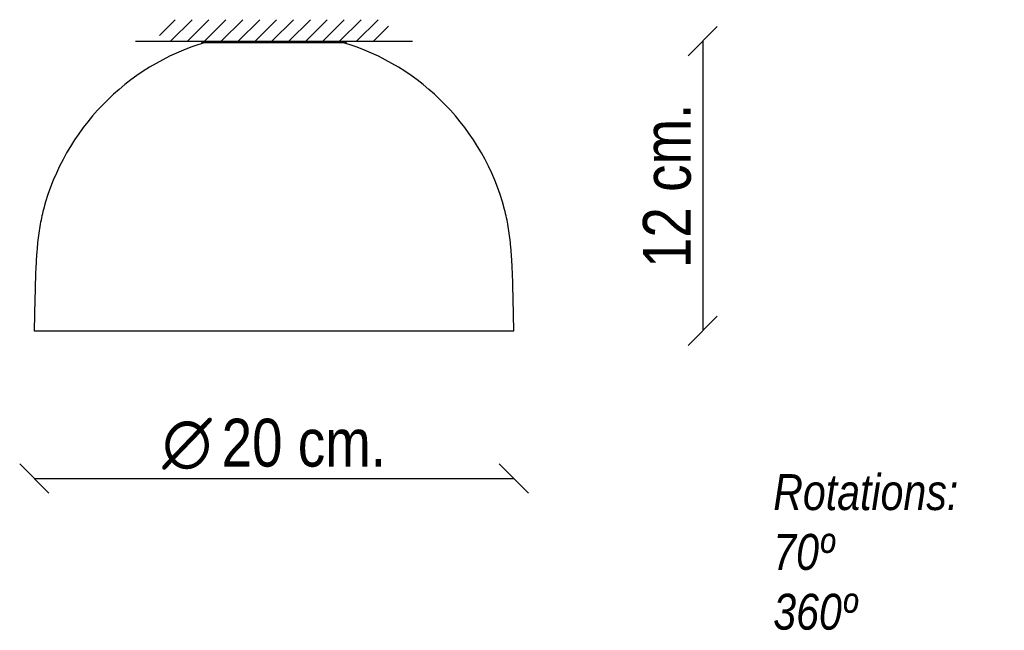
# Model space of a CAD drawing. Header units: millimetres. Extents: x 177 to 589, y 43 to 298.
import ezdxf
from ezdxf.enums import TextEntityAlignment as Align

# ---------------------------------------------------------------- set-up
doc = ezdxf.new("R2010")
doc.units = ezdxf.units.MM
for name, color, linetype in [('5642015', 7, 'Continuous'), ('5692904', 7, 'Continuous'), ('Default', 7, 'Continuous'), ('DV1_Default', 7, 'Continuous'), ('PLADUR1', 7, 'Continuous')]:
    doc.layers.add(name, color=color, linetype=linetype)
doc.styles.add('SEACAD_Arial_Narrow', font='ARIALN.TTF')
doc.styles.add('SEACAD_Solid_Edge_ANSI1_Symbols', font='semeca1.ttf')
doc.dimstyles.new('Croquis', dxfattribs={"dimtxt": 20, "dimasz": 10, "dimexe": 10, "dimexo": 300, "dimgap": 5, "dimtad": 1, "dimdec": 0, "dimlfac": 0.1, "dimdsep": 46, "dimtxsty": 'SEACAD_Arial_Narrow', "dimblk1": '_SE_BACK_SLASH', "dimblk2": '_SE_BACK_SLASH', "dimsah": 1, "dimcen": 10, "dimse1": 1, "dimse2": 1, "dimadec": 0, "dimazin": 0, "dimtfac": 0.5, "dimtdec": 3, "dimtmove": 0, "dimatfit": 3, "dimfxl": 1, "dimarcsym": 0})

# ---------------------------------------------------------------- blocks, each defined once
blk = doc.blocks.new('SE')
at = {"layer": 'DV1_Default', "linetype": 'Continuous'}
h = blk.add_hatch(dxfattribs=at)
h.set_pattern_fill('LINE', scale=1.5748, angle=45, style=0)
h.paths.add_polyline_path([(235.27, 289.44), (331.11, 289.44), (331.11, 298.44), (235.27, 298.44)])
at = {"layer": '5642015', "color": 7, "linetype": 'Continuous'}
for p, q in [((183.2, 181.82), (182.96, 168.39)), ((383.46, 168.39), (383.23, 181.82)), ((182.96, 168.39), (383.46, 168.39))]:
    blk.add_line(p, q, dxfattribs=at)
for start, end in [(106.7213, 165.041), (14.9583, 73.2787)]:
    blk.add_arc((283.21, 193.39), 99.8, start, end, dxfattribs=at)
for points, knots in [([(186.79, 219.14), (186.46, 217.83), (185.92, 215.64), (185.22, 211.94), (184.67, 208.18), (184.29, 204.77), (184.02, 201.72), (183.83, 199.07), (183.66, 196.2), (183.51, 193.08), (183.39, 189.68), (183.28, 185.82), (183.23, 183.36), (183.2, 181.82)], [0, 0, 0, 0, 0.097554, 0.194538, 0.294866, 0.402264, 0.468329, 0.5389, 0.614917, 0.697429, 0.787887, 0.888126, 1, 1, 1, 1]), ([(383.23, 181.82), (383.2, 183.36), (383.15, 185.82), (383.04, 189.68), (382.92, 193.08), (382.77, 196.2), (382.6, 199.07), (382.4, 201.72), (382.14, 204.77), (381.76, 208.18), (381.21, 211.94), (380.51, 215.64), (379.96, 217.83), (379.63, 219.14)], [0, 0, 0, 0, 0.111874, 0.212113, 0.302571, 0.385083, 0.4611, 0.531671, 0.597736, 0.705134, 0.805462, 0.902446, 1, 1, 1, 1])]:
    blk.add_open_spline(points, degree=3, knots=knots, dxfattribs=at)
at = {"layer": '5692904', "color": 7, "linetype": 'Continuous'}
for p, q in [((253.17, 289.44), (252.98, 289.33)), ((253.08, 288.96), (313.3, 288.96)), ((261.87, 289.36), (262, 289.44)), ((275.37, 289.44), (275.39, 289.36)), ((275.39, 289.36), (275.48, 289.44)), ((290.91, 289.44), (291, 289.36)), ((291, 289.36), (291.02, 289.44)), ((304.38, 289.44), (304.52, 289.36)), ((313.4, 289.33), (313.22, 289.44))]:
    blk.add_line(p, q, dxfattribs=at)
for centre, start, end in [((253.08, 289.16), 120, 270), ((313.3, 289.16), 270, 60)]:
    blk.add_arc(centre, 0.2, start, end, dxfattribs=at)
at = {"layer": 'PLADUR1', "color": 7, "linetype": 'Continuous'}
blk.add_line((225.27, 289.44), (341.11, 289.44), dxfattribs=at)
blk = doc.blocks.new('DMBLK9')
at = {"layer": 'Default', "color": 7, "linetype": 'Continuous'}
for p, q in [((468.63, 295.56), (456.38, 283.31)), ((462.5, 289.44), (462.5, 168.39)), ((468.63, 174.51), (456.38, 162.27))]:
    blk.add_line(p, q, dxfattribs=at)
at = {"layer": 'Default', "color": 7, "linetype": 'Continuous', "style": 'SEACAD_Arial_Narrow'}
blk.add_text('12 cm.', height=20, rotation=90, dxfattribs=at).set_placement((437.5, 194.59), align=Align.TOP_LEFT)
blk = doc.blocks.new('_SE_BACK_SLASH')
at = {"color": 0}
for p, q in [((-0.5, 0.5), (0.5, -0.5)), ((0, 0), (-1, 0))]:
    blk.add_line(p, q, dxfattribs=at)
blk = doc.blocks.new('DMBLK10')
at = {"layer": 'Default', "color": 7, "linetype": 'Continuous'}
for p, q in [((189.09, 100.5), (176.84, 112.74)), ((389.59, 100.5), (377.34, 112.74)), ((182.96, 106.62), (383.46, 106.62))]:
    blk.add_line(p, q, dxfattribs=at)
for s, style, p in [('O', 'SEACAD_Solid_Edge_ANSI1_Symbols', (236.49, 131.62)), ('20 cm.', 'SEACAD_Arial_Narrow', (261.3, 131.62))]:
    blk.add_text(s, height=20, dxfattribs=dict(at, style=style)).set_placement(p, align=Align.TOP_LEFT)

msp = doc.modelspace()

# ---------------------------------------------------------------- block references
at = {"layer": 'Default'}
msp.add_blockref('SE', (0, 0), dxfattribs=at)

# ---------------------------------------------------------------- texts
at = {"layer": 'Default', "insert": (492.03, 108.45), "char_height": 15, "width": 90, "attachment_point": 1}
msp.add_mtext('{\\fArial Narrow|b0||i1||c0|p34;\\C7;\\H15.;\\W1.;Rotations: \\P}{\\fArial Narrow|b0||i1||c0|p34;\\C7;\\H15.;\\W1.;70º\\P}{\\fArial Narrow|b0||i1||c0|p34;\\C7;\\H15.;\\W1.;360º}', dxfattribs=at)

# ---------------------------------------------------------------- dimensions: what is measured, and where the dimension line sits
at = {"layer": 'Default', "color": 7, "linetype": 'Continuous'}
for base, p1, angle, text, picture, middle, dimtype in [((462.5, 168.39), (341.11, 289.44), 90, '\\A1;<>', 'DMBLK9', (462.5, 228.91), 160), ((182.96, 106.62), (182.96, 168.39), 0, '\\A1;%%C <>', 'DMBLK10', (283.21, 106.62), 161)]:
    dim = msp.add_linear_dim(base=base, p1=p1, p2=(383.46, 168.39), angle=angle, text=text, dimstyle='Croquis', dxfattribs=at)
    dim.commit()
    dim.dimension.update_dxf_attribs({"geometry": picture, "text_midpoint": middle, "dimtype": dimtype})

doc.saveas('drawing.dxf')
